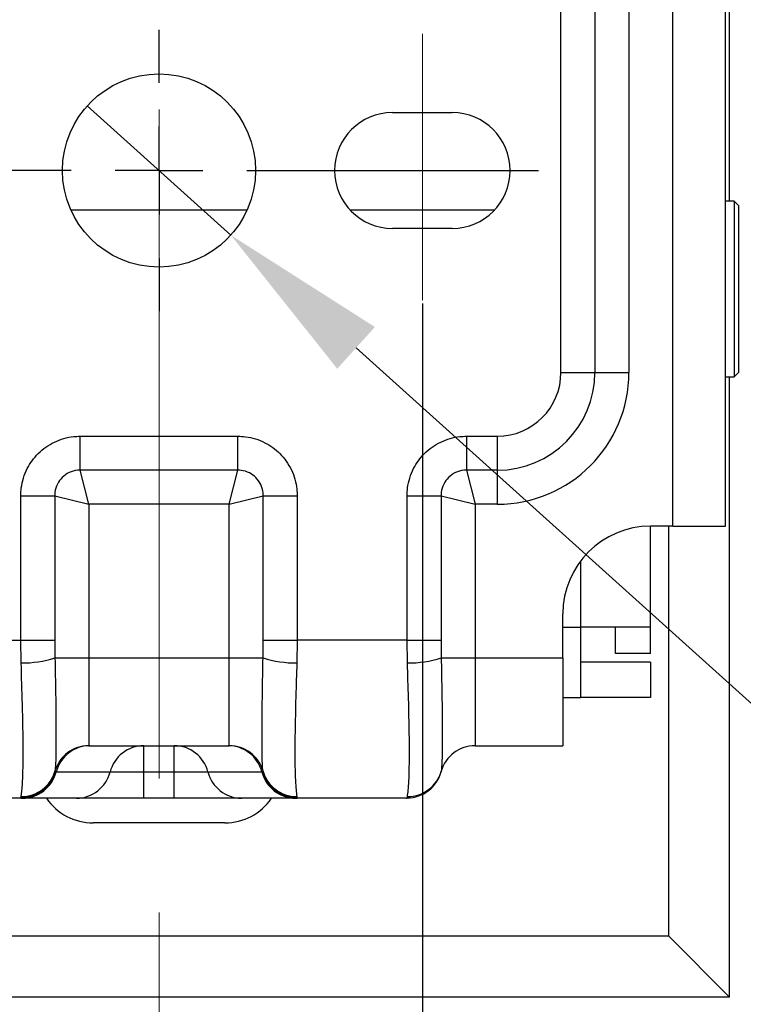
# Model space of a CAD drawing. Header units: millimetres. Extents: x 0 to 1262, y 0 to 420.
# Tile 73 of 99: x 1017 to 1031, y 157 to 176. Entities that reach past the tile are written whole.
import ezdxf

# ---------------------------------------------------------------- set-up
doc = ezdxf.new("R2010")
doc.units = ezdxf.units.MM
doc.header["$PDSIZE"] = -1
doc.linetypes.add('CENTERX2', pattern=[20.32, 12.7, -2.54, 2.54, -2.54])
doc.layers.add('SLD-0', color=7, linetype='Continuous')
doc.styles.add('SLDTEXTSTYLE0', font='TXT', dxfattribs={"width": 0.75})
doc.dimstyles.new('SLDDIMSTYLE1', dxfattribs={"dimtxt": 3.5, "dimasz": 3.2, "dimexe": 0, "dimexo": 0.0625, "dimgap": 0.875, "dimtad": 1, "dimdec": 1, "dimlfac": 3, "dimrnd": 1e-09, "dimzin": 12, "dimdsep": 46, "dimtxsty": 'SLDTEXTSTYLE0', "dimsah": 1, "dimcen": 0.09, "dimadec": 0, "dimazin": 3, "dimtfac": 1, "dimtdec": 1, "dimtmove": 0, "dimatfit": 0, "dimfxl": 1, "dimfrac": 2, "dimtolj": 1, "dimtzin": 12, "dimarcsym": 0})
doc.dimstyles.new('SLDDIMSTYLE3', dxfattribs={"dimtxt": 3.5, "dimasz": 3.2, "dimexe": 0, "dimexo": 0.0625, "dimgap": 0.875, "dimtad": 1, "dimdec": 1, "dimlfac": 3, "dimrnd": 1e-09, "dimzin": 4, "dimdsep": 46, "dimtxsty": 'SLDTEXTSTYLE0', "dimsah": 1, "dimcen": 0.09, "dimadec": 0, "dimazin": 1, "dimtfac": 1, "dimtdec": 1, "dimtofl": 0, "dimtmove": 0, "dimatfit": 3, "dimfxl": 1, "dimfrac": 2, "dimtolj": 1, "dimtzin": 12, "dimarcsym": 0})
doc.dimstyles.new('SLDDIMSTYLE8', dxfattribs={"dimtxt": 3.5, "dimasz": 3.2, "dimexe": 0, "dimexo": 0.0625, "dimgap": 0.875, "dimtad": 0, "dimtih": 1, "dimtoh": 1, "dimdec": 1, "dimlfac": 3, "dimrnd": 1e-09, "dimzin": 4, "dimdsep": 46, "dimtxsty": 'SLDTEXTSTYLE0', "dimblk1": 'NONE', "dimsah": 1, "dimcen": 0, "dimadec": 0, "dimazin": 1, "dimtfac": 1, "dimtdec": 1, "dimtmove": 0, "dimatfit": 3, "dimldrblk": 'NONE', "dimfxl": 1, "dimfrac": 2, "dimtolj": 1, "dimtzin": 12, "dimarcsym": 0})

# ---------------------------------------------------------------- blocks, each defined once
blk = doc.blocks.new('*D80')
at = {"layer": 'Defpoints', "color": 0, "transparency": 16777216}
for p in [(1014.59, 170.51), (1024.59, 170.51), (1024.59, 130.599)]:
    blk.add_point(p, dxfattribs=at)
at = {"layer": 'SLD-0', "color": 0, "lineweight": -2, "transparency": 16777216}
for p, q in [((1014.59, 170.448), (1014.59, 130.599)), ((1024.59, 170.448), (1024.59, 130.599)), ((1014.59, 130.599), (987.942, 130.599)), ((1021.39, 130.599), (1017.79, 130.599))]:
    blk.add_line(p, q, dxfattribs=at)
at = {"layer": 'SLD-0', "color": 0, "transparency": 16777216}
for points in [[(1017.79, 131.132), (1017.79, 130.066), (1014.59, 130.599)], [(1021.39, 131.132), (1021.39, 130.066), (1024.59, 130.599)]]:
    blk.add_solid(points, dxfattribs=at)
at = {"layer": 'SLD-0', "color": 0, "transparency": 16777216, "insert": (998.879, 134.974), "char_height": 3.5, "attachment_point": 2, "style": 'SLDTEXTSTYLE0'}
blk.add_mtext('\\A1;30.0 [1.18]', dxfattribs=at)
blk = doc.blocks.new('*D84')
at = {"layer": 'Defpoints', "color": 0, "transparency": 16777216}
for p in [(1018.227, 174.197), (1020.953, 171.745)]:
    blk.add_point(p, dxfattribs=at)
at = {"layer": 'SLD-0', "color": 0, "lineweight": -2, "transparency": 16777216}
for p, q in [((1018.227, 174.197), (1020.953, 171.745)), ((1036.628, 157.638), (1023.331, 169.604)), ((1039.828, 157.638), (1036.628, 157.638))]:
    blk.add_line(p, q, dxfattribs=at)
at = {"layer": 'SLD-0', "color": 0, "transparency": 16777216}
blk.add_solid([(1023.688, 170.001), (1022.974, 169.208), (1020.953, 171.745)], dxfattribs=at)
at = {"layer": 'SLD-0', "color": 0, "transparency": 16777216, "insert": (1040.703, 159.388), "char_height": 3.5, "attachment_point": 1, "style": 'SLDTEXTSTYLE0'}
blk.add_mtext('\\A1;3X∅11.0 [∅0.43]', dxfattribs=at)
blk = doc.blocks.new('_None')
blk = doc.blocks.new('*D85')
at = {"layer": 'Defpoints', "color": 0, "transparency": 16777216}
for p in [(1025.156, 205.738), (1025.156, 203.538), (1053.093, 203.538)]:
    blk.add_point(p, dxfattribs=at)
at = {"layer": 'SLD-0', "color": 0, "lineweight": -2, "transparency": 16777216}
for p, q in [((1053.093, 208.938), (1053.093, 212.138)), ((1025.219, 205.738), (1053.093, 205.738)), ((1053.093, 205.738), (1053.093, 203.538)), ((1025.219, 203.538), (1053.093, 203.538)), ((1053.093, 200.338), (1053.093, 167.825))]:
    blk.add_line(p, q, dxfattribs=at)
at = {"layer": 'SLD-0', "color": 0, "transparency": 16777216}
for points in [[(1052.56, 208.938), (1053.626, 208.938), (1053.093, 205.738)], [(1052.56, 200.338), (1053.626, 200.338), (1053.093, 203.538)]]:
    blk.add_solid(points, dxfattribs=at)
at = {"layer": 'SLD-0', "color": 0, "transparency": 16777216, "insert": (1048.718, 182.481), "char_height": 3.5, "attachment_point": 2, "rotation": 90, "style": 'SLDTEXTSTYLE0'}
blk.add_mtext('\\A1;4X%%c6.6 [0.26]', dxfattribs=at)
blk = doc.blocks.new('SW_CENTERMARKSYMBOL_15')
at = {"layer": 'SLD-0', "color": 0}
for p, q in [((0, 1.667), (0, 2.667)), ((0, 0), (0, 0.833)), ((-1.667, 0), (-7.188, 0)), ((0, 0), (-0.833, 0)), ((0, 0), (0, -0.833)), ((0, 0), (0.833, 0)), ((1.667, 0), (7.204, 0)), ((0, -1.667), (0, -2.667))]:
    blk.add_line(p, q, dxfattribs=at)

msp = doc.modelspace()

# ---------------------------------------------------------------- linework, layer by layer
at = {"color": 7, "linetype": 'Continuous', "lineweight": 25}
for p, q in [((1029.345742, 166.22103), (1029.345742, 211.387697)), ((1030.345742, 166.22103), (1030.345742, 211.387697)), ((1030.423092, 172.387697), (1030.423092, 201.565953)), ((1027.221323, 169.137697), (1027.221323, 176.804363)), ((1027.866477, 176.804363), (1027.866477, 169.137697)), ((1028.511632, 176.804363), (1028.511632, 169.137697)), ((1024.023092, 174.07103), (1025.156425, 174.07103)), ((1030.506425, 172.387697), (1030.345742, 172.387697)), ((1030.589759, 172.304363), (1030.506425, 172.387697)), ((1030.506425, 172.387697), (1030.506425, 169.054613)), ((1030.589759, 172.304363), (1030.589759, 169.137934)), ((1021.262664, 172.22103), (1017.916854, 172.22103)), ((1025.961099, 172.22103), (1023.218418, 172.22103)), ((1025.156425, 171.87103), (1024.023092, 171.87103)), ((1027.221323, 169.137697), (1027.866477, 169.137697)), ((1027.866477, 169.137697), (1028.511632, 169.137697)), ((1030.506425, 169.054363), (1030.589759, 169.137697)), ((1030.345742, 169.054363), (1030.506425, 169.054363)), ((1030.423092, 157.282996), (1030.423092, 169.054363)), ((1018.095137, 167.928006), (1021.084381, 167.928006)), ((1018.095137, 167.282851), (1018.095137, 167.928006)), ((1021.084381, 167.282851), (1021.084381, 167.928006)), ((1025.42847, 167.928006), (1026.011632, 167.928006)), ((1025.42847, 167.928006), (1025.42847, 167.282851)), ((1026.011632, 167.928006), (1026.011632, 167.282851)), ((1021.084381, 167.282851), (1018.095137, 167.282851)), ((1018.256425, 166.637697), (1018.095137, 167.282851)), ((1020.923092, 166.637697), (1021.084381, 167.282851)), ((1026.011632, 167.282851), (1025.42847, 167.282851)), ((1025.42847, 167.282851), (1025.589759, 166.637697)), ((1026.011632, 167.282851), (1026.011632, 166.637697)), ((1016.966116, 164.057697), (1016.966116, 166.798985)), ((1016.966116, 166.798985), (1017.611271, 166.798985)), ((1017.611271, 166.798985), (1017.611271, 164.057697)), ((1017.611271, 166.798985), (1018.256425, 166.637697)), ((1020.923092, 166.637697), (1021.568246, 166.798985)), ((1021.568246, 166.798985), (1022.213401, 166.798985)), ((1021.568246, 164.057697), (1021.568246, 166.798985)), ((1022.213401, 166.798985), (1022.213401, 164.057697)), ((1024.29945, 164.057697), (1024.29945, 166.798985)), ((1024.29945, 166.798985), (1024.944604, 166.798985)), ((1024.944604, 166.798985), (1024.944604, 164.057697)), ((1024.944604, 166.798985), (1025.589759, 166.637697)), ((1018.256425, 166.637697), (1018.256425, 163.72103)), ((1020.923092, 166.637697), (1018.256425, 166.637697)), ((1020.923092, 163.72103), (1020.923092, 166.637697)), ((1025.589759, 166.637697), (1025.589759, 163.72103)), ((1026.011632, 166.637697), (1025.589759, 166.637697)), ((1029.345742, 166.22103), (1028.923092, 166.22103)), ((1028.923092, 164.304363), (1028.923092, 166.22103)), ((1029.268391, 158.437697), (1029.268391, 166.22103)), ((1029.345742, 166.22103), (1030.345742, 166.22103)), ((1027.589759, 165.554363), (1027.589759, 164.304363)), ((1027.256425, 163.72103), (1027.256425, 164.554363)), ((1027.256425, 164.304363), (1027.589759, 164.304363)), ((1027.589759, 164.304363), (1027.589759, 162.97103)), ((1028.923092, 164.304363), (1027.589759, 164.304363)), ((1028.256425, 163.804363), (1028.256425, 164.304363)), ((1028.923092, 163.804363), (1028.923092, 164.304363)), ((1014.880068, 164.057697), (1016.966116, 164.057697)), ((1016.972722, 163.62484), (1016.966116, 164.057697)), ((1016.966116, 164.057697), (1017.611271, 164.057697)), ((1017.611271, 164.057697), (1017.614574, 163.72103)), ((1021.564944, 163.72103), (1021.568246, 164.057697)), ((1021.568246, 164.057697), (1022.213401, 164.057697)), ((1022.213401, 164.057697), (1022.206795, 163.62484)), ((1024.29945, 164.057697), (1022.213401, 164.057697)), ((1024.306055, 163.62484), (1024.29945, 164.057697)), ((1024.29945, 164.057697), (1024.944604, 164.057697)), ((1024.944604, 164.057697), (1024.947907, 163.72103)), ((1017.614574, 163.72103), (1018.256425, 163.72103)), ((1018.256425, 163.72103), (1018.256425, 162.054363)), ((1018.256425, 163.72103), (1020.923092, 163.72103)), ((1020.923092, 162.054363), (1020.923092, 163.72103)), ((1020.923092, 163.72103), (1021.564944, 163.72103)), ((1024.947907, 163.72103), (1025.589759, 163.72103)), ((1025.589759, 163.72103), (1025.589759, 162.054363)), ((1025.589759, 163.72103), (1027.256425, 163.72103)), ((1027.256425, 163.72103), (1027.256425, 162.054363)), ((1028.923092, 163.804363), (1028.256425, 163.804363)), ((1028.923092, 163.637697), (1027.589759, 163.637697)), ((1028.923092, 163.637697), (1028.923092, 162.97103)), ((1027.256425, 162.97103), (1027.589759, 162.97103)), ((1028.923092, 162.97103), (1027.589759, 162.97103)), ((1018.256425, 162.054363), (1020.923092, 162.054363)), ((1019.29999, 161.55603), (1019.29999, 162.054363)), ((1019.879527, 161.55603), (1019.879527, 162.054363)), ((1025.589759, 162.054363), (1027.256425, 162.054363)), ((1017.614656, 161.568188), (1017.612911, 161.561864)), ((1017.618005, 161.55603), (1017.637094, 161.55603)), ((1017.637094, 161.55603), (1018.661201, 161.55603)), ((1018.661201, 161.55603), (1019.29999, 161.55603)), ((1019.29999, 161.55603), (1019.879527, 161.55603)), ((1019.29999, 161.057697), (1019.29999, 161.55603)), ((1019.879527, 161.55603), (1020.518316, 161.55603)), ((1019.879527, 161.057697), (1019.879527, 161.55603)), ((1020.518316, 161.55603), (1021.542423, 161.55603)), ((1021.542423, 161.55603), (1021.561513, 161.55603)), ((1021.566606, 161.561864), (1021.564861, 161.568188)), ((1024.94799, 161.568188), (1024.945345, 161.558505)), ((1016.974561, 161.057697), (1014.888296, 161.057697)), ((1016.969397, 161.072698), (1016.972887, 161.088959)), ((1016.998305, 161.057697), (1016.974561, 161.057697)), ((1018.022412, 161.057697), (1016.998305, 161.057697)), ((1019.29999, 161.057697), (1018.022412, 161.057697)), ((1019.879527, 161.057697), (1019.29999, 161.057697)), ((1021.157105, 161.057697), (1019.879527, 161.057697)), ((1022.181212, 161.057697), (1021.157105, 161.057697)), ((1022.204957, 161.057697), (1022.181212, 161.057697)), ((1024.291221, 161.057697), (1022.204957, 161.057697)), ((1022.20663, 161.088959), (1022.21012, 161.072698)), ((1024.300932, 161.064062), (1024.306221, 161.088959)), ((1020.839759, 160.587697), (1018.339759, 160.587697)), ((1029.268391, 158.437697), (1009.911126, 158.437697)), ((1029.268391, 158.437697), (1030.423092, 157.282996)), ((1030.423092, 157.282996), (1008.756425, 157.282996))]:
    msp.add_line(p, q, dxfattribs=at)
msp.add_circle((1019.589759, 172.97103), 1.833333, dxfattribs=at)
for centre, radius, start, end in [((1024.023092, 172.97103), 1.1, 90, 270), ((1025.156425, 172.97103), 1.1, 270, 90), ((1026.011632, 169.137697), 1.209691, 270, 0), ((1026.011632, 169.137697), 1.854846, 270, 0), ((1026.011632, 169.137697), 2.5, 270, 0), ((1028.923092, 164.554363), 1.666667, 90, 180), ((1016.997052, 165.652035), 2.027342, 269.3123829, 287.7339084), ((1022.182466, 165.652035), 2.027342, 252.2660916, 270.6876171), ((1024.330385, 165.652035), 2.027342, 269.3123829, 287.7339084), ((1018.256425, 161.387697), 0.666667, 90, 164.2918977), ((1018.278066, 161.392982), 0.661385, 90.1891226, 165.7280387), ((1019.302173, 161.392982), 0.661385, 90.1891226, 165.7280387), ((1019.877344, 161.392982), 0.661385, 14.2719613, 89.8108774), ((1020.901451, 161.392982), 0.661385, 14.2719613, 89.8108774), ((1020.923092, 161.387697), 0.666667, 15.7081023, 90), ((1025.589759, 161.387697), 0.666667, 90, 164.2918977), ((1016.972561, 161.736402), 0.663711, 269.7269352, 344.7534808), ((1016.97957, 161.749344), 0.660418, 269.4202283, 344.0793955), ((1016.973999, 161.722994), 0.665297, 270.0483654, 345.4656106), ((1016.996122, 161.719078), 0.661385, 270.1891226, 345.7280387), ((1018.020229, 161.719078), 0.661385, 270.1891226, 345.7280387), ((1021.159288, 161.719078), 0.661385, 194.2719613, 269.8108774), ((1022.183395, 161.719078), 0.661385, 194.2719613, 269.8108774), ((1022.205518, 161.722994), 0.665297, 194.5343894, 269.9516346), ((1022.199947, 161.749344), 0.660418, 195.9206045, 270.5797717), ((1022.206957, 161.736402), 0.663711, 195.2465192, 270.2730648), ((1024.302264, 161.729483), 0.665422, 269.8852907, 345.1110947), ((1024.312903, 161.749344), 0.660418, 269.4202283, 344.0793955), ((1018.339759, 161.658924), 1.071227, 214.1423424, 270), ((1020.839759, 161.658924), 1.071227, 270, 325.8576576)]:
    msp.add_arc(centre, radius, start, end, dxfattribs=at)
for points, knots in [([(1016.966116, 166.798985), (1016.96807, 166.848228), (1016.975099, 167.025393), (1017.067303, 167.312874), (1017.288222, 167.618266), (1017.595795, 167.835345), (1017.88481, 167.920813), (1018.053061, 167.926567), (1018.095137, 167.928006)], [0, 0, 0, 0, 0.083601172, 0.300780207, 0.500067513, 0.714320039, 0.928557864, 1, 1, 1, 1]), ([(1021.084381, 167.928006), (1021.133623, 167.926052), (1021.310789, 167.919023), (1021.598269, 167.826819), (1021.903662, 167.6059), (1022.120741, 167.298327), (1022.206209, 167.009312), (1022.211962, 166.841061), (1022.213401, 166.798985)], [0, 0, 0, 0, 0.083601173, 0.300780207, 0.500067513, 0.714320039, 0.928557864, 1, 1, 1, 1]), ([(1024.29945, 166.798985), (1024.301404, 166.848228), (1024.308432, 167.025393), (1024.400637, 167.312874), (1024.621555, 167.618266), (1024.929128, 167.835345), (1025.218143, 167.920813), (1025.386394, 167.926567), (1025.42847, 167.928006)], [0, 0, 0, 0, 0.083601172, 0.300780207, 0.500067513, 0.714320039, 0.928557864, 1, 1, 1, 1]), ([(1018.095137, 167.282851), (1018.07695, 167.282405), (1018.004529, 167.280627), (1017.88005, 167.244525), (1017.747884, 167.151541), (1017.653253, 167.020341), (1017.614209, 166.896515), (1017.611912, 166.820265), (1017.611271, 166.798985)], [0, 0, 0, 0, 0.071878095, 0.286215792, 0.499931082, 0.698710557, 0.915917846, 1, 1, 1, 1]), ([(1021.568246, 166.798985), (1021.5678, 166.817172), (1021.566023, 166.889593), (1021.52992, 167.014072), (1021.436937, 167.146238), (1021.305737, 167.240869), (1021.18191, 167.279913), (1021.10566, 167.28221), (1021.084381, 167.282851)], [0, 0, 0, 0, 0.071878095, 0.286215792, 0.499931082, 0.698710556, 0.915917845, 1, 1, 1, 1]), ([(1025.42847, 167.282851), (1025.410283, 167.282405), (1025.337862, 167.280627), (1025.213383, 167.244525), (1025.081217, 167.151541), (1024.986587, 167.020341), (1024.947542, 166.896515), (1024.945245, 166.820265), (1024.944604, 166.798985)], [0, 0, 0, 0, 0.071878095, 0.286215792, 0.499931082, 0.698710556, 0.915917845, 1, 1, 1, 1]), ([(1017.614574, 163.72103), (1017.618822, 163.490964), (1017.628422, 162.971157), (1017.633545, 162.473393), (1017.633721, 162.024549), (1017.628805, 161.689183), (1017.619045, 161.605723), (1017.614656, 161.568188)], [0, 0, 0, 0, 0.209768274, 0.473946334, 0.517287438, 0.782905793, 1, 1, 1, 1]), ([(1021.564861, 161.568188), (1021.564831, 161.568295), (1021.559455, 161.587609), (1021.549095, 161.736161), (1021.545277, 162.114863), (1021.546892, 162.588154), (1021.552706, 163.060813), (1021.561516, 163.536132), (1021.564944, 163.72103)], [0, 0, 0, 0, 0.00144507, 0.260791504, 0.525575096, 0.566372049, 0.831319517, 1, 1, 1, 1]), ([(1024.947907, 163.72103), (1024.951503, 163.526899), (1024.960482, 163.042209), (1024.966178, 162.563531), (1024.96749, 162.095941), (1024.96347, 161.713156), (1024.953064, 161.615707), (1024.94799, 161.568188)], [0, 0, 0, 0, 0.177104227, 0.442179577, 0.483396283, 0.748084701, 1, 1, 1, 1]), ([(1016.972887, 161.088959), (1016.981644, 161.152178), (1017.000888, 161.291118), (1017.011019, 161.689797), (1017.010664, 162.204355), (1017.000122, 162.765596), (1016.981197, 163.359052), (1016.972722, 163.62484)], [0, 0, 0, 0, 0.219750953, 0.482963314, 0.525634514, 0.787548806, 1, 1, 1, 1]), ([(1022.206795, 163.62484), (1022.19996, 163.410485), (1022.18261, 162.866425), (1022.170706, 162.333279), (1022.167456, 161.794986), (1022.175272, 161.331757), (1022.196157, 161.17005), (1022.20663, 161.088959)], [0, 0, 0, 0, 0.171218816, 0.434576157, 0.474757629, 0.736607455, 1, 1, 1, 1]), ([(1024.306221, 161.088959), (1024.316348, 161.166283), (1024.336892, 161.323146), (1024.34523, 161.772608), (1024.342585, 162.305934), (1024.330913, 162.845389), (1024.313228, 163.399924), (1024.306055, 163.62484)], [0, 0, 0, 0, 0.254554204, 0.516400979, 0.556989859, 0.820318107, 1, 1, 1, 1]), ([(1017.612911, 161.561864), (1017.612863, 161.559594), (1017.612794, 161.556392), (1017.61683, 161.556112), (1017.618005, 161.55603)], [0, 0, 0, 0, 0.708981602, 1, 1, 1, 1]), ([(1021.561513, 161.55603), (1021.562687, 161.556112), (1021.566723, 161.556392), (1021.566655, 161.559594), (1021.566606, 161.561864)], [0, 0, 0, 0, 0.291018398, 1, 1, 1, 1]), ([(1016.974561, 161.057697), (1016.973115, 161.057907), (1016.968144, 161.058633), (1016.968877, 161.066861), (1016.969397, 161.072698)], [0, 0, 0, 0, 0.290658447, 1, 1, 1, 1]), ([(1022.21012, 161.072698), (1022.21064, 161.066861), (1022.211374, 161.058633), (1022.206402, 161.057907), (1022.204957, 161.057697)], [0, 0, 0, 0, 0.709341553, 1, 1, 1, 1]), ([(1024.291221, 161.057697), (1024.294568, 161.058217), (1024.299343, 161.058958), (1024.300566, 161.062887), (1024.300932, 161.064062)], [0, 0, 0, 0, 0.70107173, 1, 1, 1, 1])]:
    msp.add_open_spline(points, degree=3, knots=knots, dxfattribs=at)
at = {"layer": 'SLD-0', "color": 250, "linetype": 'CENTERX2', "lineweight": 18}
msp.add_line((1019.589759, 141.110003), (1019.589759, 347.95359), dxfattribs=at)
at = {"layer": 'SLD-0', "color": 250, "lineweight": 18}
msp.add_line((1024.589759, 175.567974), (1024.589759, 170.510001), dxfattribs=at)

# ---------------------------------------------------------------- block references
at = {"layer": 'SLD-0', "color": 250}
msp.add_blockref('SW_CENTERMARKSYMBOL_15', (1019.589759, 172.97103), dxfattribs=at)

# ---------------------------------------------------------------- dimensions: what is measured, and where the dimension line sits
dim = msp.add_linear_dim(base=(1053.093092, 203.537697), p1=(1025.156425, 205.737697), p2=(1025.156425, 203.537697), angle=90, text='4X%%c<>', dimstyle='SLDDIMSTYLE1', dxfattribs=at)
dim.commit()
dim.dimension.update_dxf_attribs({"geometry": '*D85', "text_midpoint": (1053.093092, 182.481447), "dimtype": 160})
dim = msp.add_diameter_dim_2p(p1=(1018.226988, 174.197393), p2=(1020.952529, 171.744667), text='3X<>', dimstyle='SLDDIMSTYLE8', dxfattribs=at)
dim.commit()
dim.dimension.update_dxf_attribs({"geometry": '*D84', "text_midpoint": (1056.015699, 157.638065), "dimtype": 163})
dim = msp.add_linear_dim(base=(1024.589759, 130.599006), p1=(1014.589759, 170.510001), p2=(1024.589759, 170.510001), dimstyle='SLDDIMSTYLE3', dxfattribs=at)
dim.commit()
dim.dimension.update_dxf_attribs({"geometry": '*D80', "text_midpoint": (998.879051, 130.599006), "dimtype": 160})

doc.saveas('drawing.dxf')
